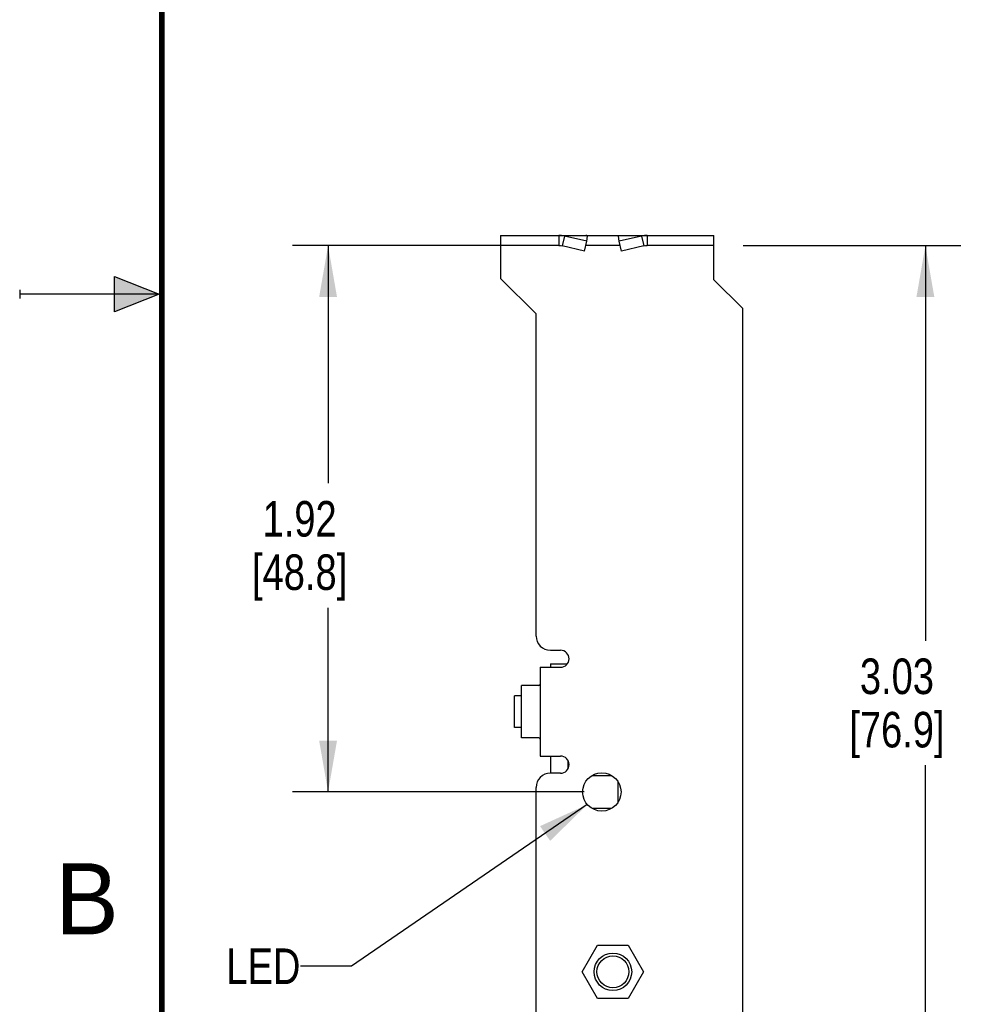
# Model space of a CAD drawing. Header units: inches. Extents: x 0 to 22, y 0 to 17.
# Tile 8 of 65: x 0 to 3.4, y 6 to 9.5. Entities that reach past the tile are written whole.
import ezdxf

# ---------------------------------------------------------------- set-up
doc = ezdxf.new("R2010")
doc.units = ezdxf.units.IN
doc.header["$LTSCALE"] = 1.21
doc.header["$MEASUREMENT"] = 0
doc.layers.get('0').update_dxf_attribs({"linetype": 'CONTINUOUS'})
doc.layers.add('DETAIL', color=7, linetype='CONTINUOUS')
doc.layers.add('DIMENSIONS', color=7, linetype='CONTINUOUS')
doc.styles.get("Standard").update_dxf_attribs({"font": 'txt', "width": 0.8})
doc.styles.add('TEXTSTYLE_2', font='txt')
doc.dimstyles.new('DIMSTYLE_1', dxfattribs={"dimtxt": 0.125, "dimasz": 0.18, "dimexe": 0.18, "dimexo": 0.0625, "dimgap": 0.09, "dimtad": 0, "dimtih": 1, "dimtoh": 1, "dimzin": 4, "dimdsep": 46, "dimtxsty": 'STANDARD', "dimblk": '_FILLED', "dimblk1": '_FILLED', "dimblk2": '_FILLED', "dimcen": 0.09, "dimadec": 0, "dimazin": 0, "dimtp": 0.01, "dimtm": 0.01, "dimtfac": 1, "dimtofl": 0, "dimtmove": 0, "dimatfit": 3, "dimldrblk": '_FILLED', "dimfxl": 1, "dimtolj": 1, "dimtzin": 4, "dimarcsym": 0})
doc.dimstyles.get("Standard").update_dxf_attribs({"dimtxt": 0.125, "dimasz": 0.18, "dimexe": 0.18, "dimexo": 0.0625, "dimgap": 0.09, "dimtad": 0, "dimtih": 1, "dimtoh": 1, "dimdec": 3, "dimzin": 4, "dimdsep": 46, "dimtxsty": 'STANDARD', "dimblk": '_FILLED', "dimblk1": '_FILLED', "dimblk2": '_FILLED', "dimcen": 0.09, "dimadec": 0, "dimazin": 0, "dimtol": 1, "dimtp": 0.01, "dimtm": 0.01, "dimtfac": 1, "dimtdec": 3, "dimtofl": 0, "dimtmove": 0, "dimatfit": 3, "dimldrblk": '_FILLED', "dimfxl": 1, "dimtolj": 1, "dimtzin": 4, "dimarcsym": 0})

# ---------------------------------------------------------------- blocks, each defined once
blk = doc.blocks.new('_FILLED')
at = {"color": 0, "linetype": 'BYBLOCK'}
blk.add_solid([(0, 0), (-1, 0.174), (-1, -0.174)], dxfattribs=at)
blk = doc.blocks.new('*D1')
at = {"layer": 'DIMENSIONS', "color": 2, "linetype": 'CONTINUOUS'}
for p, q in [((2.5425, 8.6705), (3.308, 8.6705)), ((3.183, 8.6705), (3.183, 7.282)), ((3.183, 5.6435), (3.183, 6.8445)), ((2.2459, 5.6435), (3.308, 5.6435))]:
    blk.add_line(p, q, dxfattribs=at)
at = {"layer": 'DIMENSIONS', "color": 2, "linetype": 'CONTINUOUS', "xscale": 0.18, "yscale": 0.18, "zscale": 0.18}
for p, rotation in [((3.183, 8.6705), 90), ((3.183, 5.6435), 270)]:
    blk.add_blockref('_FILLED', p, dxfattribs=dict(at, rotation=rotation))
at = {"layer": 'DIMENSIONS', "color": 2, "linetype": 'CONTINUOUS', "insert": (3.083, 7.2195), "char_height": 0.125, "width": 0.6, "attachment_point": 2, "line_spacing_factor": 0.9}
blk.add_mtext('3.03\\P[76.9]', dxfattribs=at)
blk = doc.blocks.new('*D11')
at = {"layer": 'DIMENSIONS', "color": 2, "linetype": 'CONTINUOUS'}
for p, q in [((1.7074, 8.6705), (0.9588, 8.6705)), ((1.0838, 8.6705), (1.0838, 7.8355)), ((1.0838, 6.7505), (1.0838, 7.398)), ((1.9834, 6.7505), (0.9588, 6.7505))]:
    blk.add_line(p, q, dxfattribs=at)
at = {"layer": 'DIMENSIONS', "color": 2, "linetype": 'CONTINUOUS', "xscale": 0.18, "yscale": 0.18, "zscale": 0.18}
for p, rotation in [((1.0838, 8.6705), 90), ((1.0838, 6.7505), 270)]:
    blk.add_blockref('_FILLED', p, dxfattribs=dict(at, rotation=rotation))
at = {"layer": 'DIMENSIONS', "color": 2, "linetype": 'CONTINUOUS', "insert": (0.9838, 7.773), "char_height": 0.125, "width": 0.6, "attachment_point": 2, "line_spacing_factor": 0.9}
blk.add_mtext('1.92\\P[48.8]', dxfattribs=at)

msp = doc.modelspace()

# ---------------------------------------------------------------- hatches: boundary and pattern name
at = {"linetype": 'CONTINUOUS'}
msp.add_hatch(color=2, dxfattribs=at).paths.add_polyline_path([(0.3337, 8.5625), (0.49, 8.5), (0.3337, 8.4375)])

# ---------------------------------------------------------------- linework, layer by layer
at = {"color": 7, "linetype": 'CONTINUOUS'}
for p, q in [((1.6899, 8.7065), (1.6899, 8.6705)), ((1.6899, 8.7065), (2.4399, 8.7065)), ((1.8946, 8.7065), (1.8946, 8.6705)), ((1.9141, 8.704), (1.906, 8.6693)), ((1.9932, 8.6858), (1.9141, 8.704)), ((1.9851, 8.6511), (1.9932, 8.6858)), ((1.9932, 8.6858), (1.9953, 8.704)), ((2.1066, 8.6858), (2.1045, 8.704)), ((2.1857, 8.704), (2.1066, 8.6858)), ((2.1147, 8.6511), (2.1066, 8.6858)), ((2.1857, 8.704), (2.1938, 8.6693)), ((2.2052, 8.7065), (2.2052, 8.6705)), ((2.4399, 8.6705), (2.4399, 8.7065)), ((1.8649, 7.2005), (1.8649, 7.1885)), ((1.8649, 7.2005), (1.9244, 7.2005)), ((1.7389, 6.9765), (1.7389, 7.0885)), ((1.7639, 7.0885), (1.7389, 7.0885)), ((1.7639, 6.9765), (1.7389, 6.9765)), ((1.8649, 6.8765), (1.8649, 6.8165)), ((1.9269, 6.8614), (1.9269, 6.8315)), ((2.1019, 6.7869), (2.1019, 6.714)), ((1.9769, 6.1185), (2.0309, 6.212)), ((2.0309, 6.212), (2.1389, 6.212)), ((2.1389, 6.212), (2.1929, 6.1185)), ((2.0309, 6.025), (1.9769, 6.1185)), ((2.1929, 6.1185), (2.1389, 6.025)), ((2.1389, 6.025), (2.0309, 6.025))]:
    msp.add_line(p, q, dxfattribs=at)
at = {"color": 3, "linetype": 'CONTINUOUS'}
for p, q in [((1.6899, 8.6705), (1.6899, 8.5555)), ((1.8946, 8.6705), (1.6899, 8.6705)), ((1.9851, 8.6511), (1.906, 8.6693)), ((2.1099, 8.6705), (1.9899, 8.6705)), ((2.1938, 8.6693), (2.1147, 8.6511)), ((2.4399, 8.6705), (2.2052, 8.6705)), ((2.4399, 8.5505), (2.4399, 8.6705)), ((1.8149, 8.4305), (1.6899, 8.5555)), ((2.4399, 8.5505), (2.5399, 8.4505)), ((2.5399, 8.4505), (2.5399, 4.4345)), ((1.8149, 7.2985), (1.8149, 8.4305)), ((1.8649, 7.2485), (1.9009, 7.2485)), ((1.8289, 7.1885), (1.8289, 6.8765)), ((1.8289, 7.1885), (1.9009, 7.1885)), ((1.7639, 6.9405), (1.7639, 7.1245)), ((1.8239, 7.1245), (1.7639, 7.1245)), ((1.8239, 6.9405), (1.7639, 6.9405)), ((1.8289, 6.8765), (1.9009, 6.8765)), ((1.9009, 6.8165), (1.8649, 6.8165)), ((1.8149, 5.1765), (1.8149, 6.7665))]:
    msp.add_line(p, q, dxfattribs=at)
at = {"color": 2, "linetype": 'CONTINUOUS'}
for p, q in [((0.3337, 8.4375), (0.3337, 8.5625)), ((0.3337, 8.5625), (0.49, 8.5)), ((0, 8.515), (0, 8.485)), ((0.49, 8.5), (0, 8.5)), ((0.49, 8.5), (0.3337, 8.4375))]:
    msp.add_line(p, q, dxfattribs=at)
at = {"color": 6, "linetype": 'CONTINUOUS'}
for p, q in [((2.0115, 6.8082), (2.0803, 6.8082)), ((2.0803, 6.6927), (2.0115, 6.6927))]:
    msp.add_line(p, q, dxfattribs=at)
at = {"color": 7, "linetype": 'CONTINUOUS', "const_width": 0.02}
msp.add_lwpolyline([(0.5, 16.5), (0.5, 0.5)], dxfattribs=at)
at = {"color": 3, "linetype": 'CONTINUOUS'}
msp.add_circle((2.0459, 6.7505), 0.0675, dxfattribs=at)
at = {"color": 7, "linetype": 'CONTINUOUS'}
for radius in [0.066, 0.056]:
    msp.add_circle((2.0849, 6.1185), radius, dxfattribs=at)
for centre, start, end in [((1.8946, 8.627), 75.8241, 89.9776), ((2.2052, 8.627), 90.0224, 104.1759)]:
    msp.add_arc(centre, 0.0794, start, end, dxfattribs=at)
at = {"color": 3, "linetype": 'CONTINUOUS'}
for centre, radius, start, end in [((1.8946, 8.6157), 0.0547, 78.0178, 89.992), ((2.2052, 8.6157), 0.0547, 90.008, 101.9822), ((1.8649, 7.2985), 0.05, 180, 270), ((1.9009, 7.2185), 0.03, 270, 90), ((1.8239, 7.1295), 0.005, 270, 360), ((1.8239, 6.9355), 0.005, 0, 90), ((1.9009, 6.8465), 0.03, 270, 90), ((1.8649, 6.7665), 0.05, 90, 180)]:
    msp.add_arc(centre, radius, start, end, dxfattribs=at)
at = {"color": 7, "linetype": 'CONTINUOUS'}
for points in [[(1.9953, 8.704), (1.9945, 8.7048), (1.9932, 8.7057), (1.9913, 8.7064), (1.9904, 8.7065), (1.9899, 8.7065)], [(2.1045, 8.704), (2.1053, 8.7048), (2.1066, 8.7057), (2.1085, 8.7064), (2.1094, 8.7065), (2.1099, 8.7065)]]:
    msp.add_open_spline(points, degree=3, knots=[0, 0, 0, 0, 0.528651, 0.768325, 1, 1, 1, 1], dxfattribs=at)

# ---------------------------------------------------------------- texts
at = {"color": 2, "linetype": 'CONTINUOUS', "insert": (0.125, 6.5), "char_height": 0.25, "width": 0.25, "attachment_point": 1, "line_spacing_factor": 0.9, "style": 'TEXTSTYLE_2'}
msp.add_mtext('B', dxfattribs=at)
at = {"layer": 'DETAIL', "color": 2, "linetype": 'CONTINUOUS', "insert": (0.9865, 6.2005), "char_height": 0.125, "width": 0.3, "attachment_point": 3, "line_spacing_factor": 0.9}
msp.add_mtext('LED', dxfattribs=at)

# ---------------------------------------------------------------- dimensions: what is measured, and where the dimension line sits
at = {"layer": 'DIMENSIONS', "color": 2, "linetype": 'CONTINUOUS'}
for base, p1, p2, angle, picture, middle in [((1.0838, 8.6705), (1.9834, 6.7505), (1.7074, 8.6705), 90, '*D11', (0.9588, 7.6167)), ((3.183, 5.6435), (2.5425, 8.6705), (2.2459, 5.6435), 270, '*D1', (3.058, 7.0632))]:
    dim = msp.add_linear_dim(base=base, p1=p1, p2=p2, angle=angle, dimstyle='DIMSTYLE_1', dxfattribs=at)
    dim.commit()
    dim.dimension.update_dxf_attribs({"geometry": picture, "text_midpoint": middle, "dimtype": 160})

# ---------------------------------------------------------------- leaders
at = {"layer": 'DETAIL', "color": 2, "linetype": 'CONTINUOUS'}
msp.add_leader([(1.9949, 6.7063), (1.1665, 6.138), (0.9865, 6.138)], dimstyle='STANDARD', override={"dimtad": 0}, dxfattribs=at)

doc.saveas('drawing.dxf')
